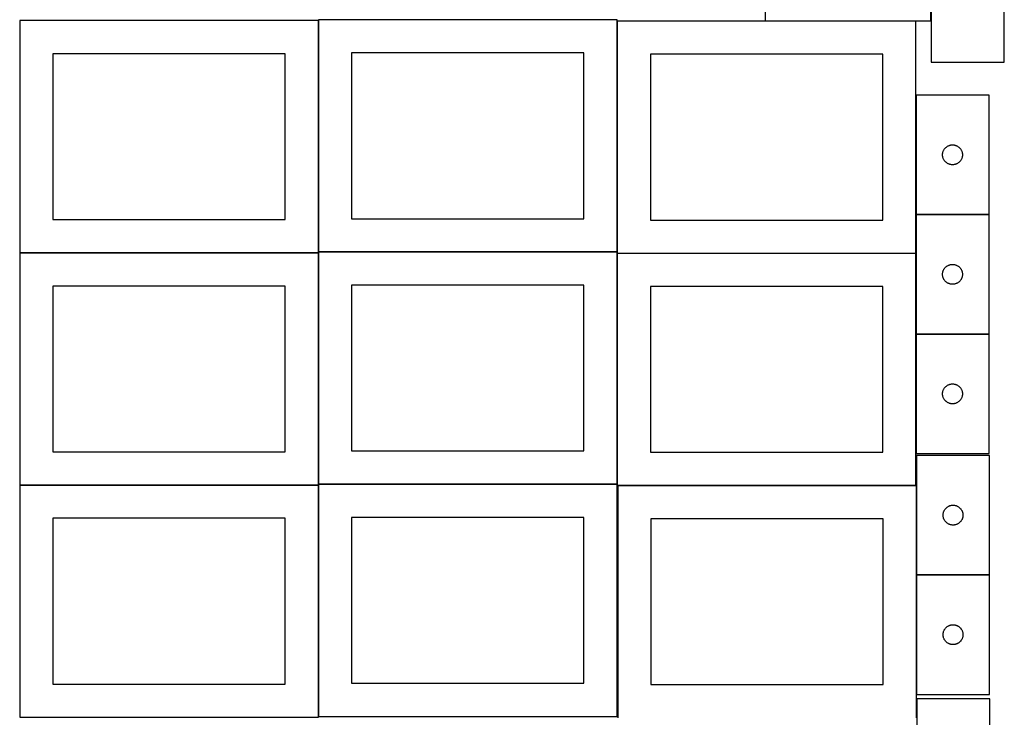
# Model space of a CAD drawing. Header units: millimetres. Extents: x 7 to 1491, y 7 to 2993.
# Tile 2 of 11: x 8 to 1491, y 1061 to 2113. Entities that reach past the tile are written whole.
import ezdxf

# ---------------------------------------------------------------- set-up
doc = ezdxf.new("R2010")
doc.units = ezdxf.units.MM
doc.layers.add('COMMON', color=5, linetype='CONTINUOUS', true_color=0x0000ff)
doc.layers.add('CUT', color=7, linetype='CONTINUOUS', true_color=0x000000)

msp = doc.modelspace()

# ---------------------------------------------------------------- linework, layer by layer
at = {"layer": 'COMMON'}
for p, q in [((457.949575, 2111.499046), (457.949575, 1762.823825)), ((908.149576, 2110.769181), (908.149576, 1762.823825)), ((1358.249577, 2110.869182), (1131.00427, 2110.869182)), ((1358.349577, 1999.122965), (1358.349577, 1819.122965)), ((1358.349577, 1818.922964), (1358.349577, 1760.769181)), ((1468.449578, 1819.022965), (1358.449578, 1819.022965)), ((7.849575, 1761.399045), (457.849575, 1761.399045)), ((457.949575, 1761.299045), (457.949575, 1412.623824)), ((458.049576, 1762.723824), (908.049576, 1762.723824)), ((908.149576, 1760.56918), (908.149576, 1412.623824)), ((908.249577, 1760.66918), (1358.249577, 1760.66918)), ((1358.349577, 1760.56918), (1358.349577, 1638.922964)), ((1358.349577, 1638.722963), (1358.349577, 1458.722963)), ((1358.449578, 1638.822963), (1468.449578, 1638.822963)), ((457.849575, 1411.199045), (7.849575, 1411.199045)), ((457.949576, 1062.423823), (457.949576, 1411.099044)), ((458.049576, 1412.523823), (908.049576, 1412.523823)), ((909.014593, 1410.469179), (1358.249577, 1410.469179)), ((1359.114593, 1410.369179), (1359.114593, 1275.873404)), ((1359.114593, 1275.673403), (1359.114593, 1095.673403)), ((1359.214594, 1275.773403), (1469.214594, 1275.773403))]:
    msp.add_line(p, q, dxfattribs=at)
at = {"layer": 'CUT'}
for p, q in [((1381.00427, 2110.969182), (1381.00427, 2410.969182)), ((1381.488001, 2228.594491), (1381.488001, 2048.594491)), ((1491.488001, 2048.594491), (1491.488001, 2228.594491)), ((1131.00427, 2210.969182), (1131.00427, 2110.969182)), ((457.849575, 2111.499046), (7.849575, 2111.499046)), ((7.849575, 2111.499046), (7.849575, 1761.499046)), ((457.849575, 1761.499046), (457.849575, 2111.499046)), ((908.049576, 2112.823825), (458.049576, 2112.823825)), ((458.049576, 2112.823825), (458.049576, 1762.823825)), ((908.049576, 1762.823825), (908.049576, 2112.823825)), ((1358.249577, 2110.769181), (908.249577, 2110.769181)), ((908.249577, 2110.769181), (908.249577, 1760.769181)), ((1131.00427, 2110.969182), (1381.00427, 2110.969182)), ((1358.249577, 1760.769181), (1358.249577, 2110.769181)), ((858.049576, 2062.823825), (508.049576, 2062.823825)), ((508.049576, 2062.823825), (508.049576, 1812.823825)), ((858.049576, 1812.823825), (858.049576, 2062.823825)), ((407.849575, 2061.499046), (57.849575, 2061.499046)), ((57.849575, 2061.499046), (57.849575, 1811.499046)), ((407.849575, 1811.499046), (407.849575, 2061.499046)), ((1308.249577, 2060.769181), (958.249577, 2060.769181)), ((958.249577, 2060.769181), (958.249577, 1810.769181)), ((1308.249577, 1810.769181), (1308.249577, 2060.769181)), ((1381.488001, 2048.594491), (1491.488001, 2048.594491)), ((1468.449578, 1999.122965), (1358.449578, 1999.122965)), ((1358.449578, 1999.122965), (1358.449578, 1819.122965)), ((1468.449578, 1819.122965), (1468.449578, 1999.122965)), ((1399.04733, 1913.31525), (1399.282239, 1914.051101)), ((1399.282239, 1914.051101), (1399.554718, 1914.773884)), ((1399.554718, 1914.773884), (1399.864044, 1915.481681)), ((1399.864044, 1915.481681), (1400.209396, 1916.172617)), ((1400.209396, 1916.172617), (1400.589858, 1916.844857)), ((1400.589858, 1916.844857), (1401.004423, 1917.496621)), ((1401.004423, 1917.496621), (1401.451989, 1918.12618)), ((1401.451989, 1918.12618), (1401.931371, 1918.731863)), ((1401.931371, 1918.731863), (1402.441297, 1919.312065)), ((1402.441297, 1919.312065), (1402.980416, 1919.865248)), ((1402.980416, 1919.865248), (1403.547296, 1920.389944)), ((1403.547296, 1920.389944), (1404.140436, 1920.884763)), ((1404.140436, 1920.884763), (1404.758261, 1921.34839)), ((1404.758261, 1921.34839), (1405.399135, 1921.779599)), ((1405.399135, 1921.779599), (1406.061357, 1922.177244)), ((1406.061357, 1922.177244), (1406.743171, 1922.540272)), ((1406.743171, 1922.540272), (1407.442769, 1922.867719)), ((1407.442769, 1922.867719), (1408.158297, 1923.158718)), ((1408.158297, 1923.158718), (1408.887855, 1923.412496)), ((1408.887855, 1923.412496), (1409.629511, 1923.628381)), ((1409.629511, 1923.628381), (1410.381297, 1923.805801)), ((1410.381297, 1923.805801), (1411.141219, 1923.944284)), ((1411.141219, 1923.944284), (1411.907263, 1924.043464)), ((1411.907263, 1924.043464), (1412.677397, 1924.103077)), ((1412.677397, 1924.103077), (1413.449578, 1924.122965)), ((1413.449578, 1924.122965), (1414.221759, 1924.103077)), ((1414.221759, 1924.103077), (1414.991893, 1924.043464)), ((1414.991893, 1924.043464), (1415.757937, 1923.944284)), ((1415.757937, 1923.944284), (1416.517859, 1923.805801)), ((1416.517859, 1923.805801), (1417.269645, 1923.628381)), ((1417.269645, 1923.628381), (1418.0113, 1923.412496)), ((1418.0113, 1923.412496), (1418.740859, 1923.158718)), ((1418.740859, 1923.158718), (1419.456386, 1922.867719)), ((1419.456386, 1922.867719), (1420.155985, 1922.540272)), ((1420.155985, 1922.540272), (1420.837799, 1922.177244)), ((1420.837799, 1922.177244), (1421.500021, 1921.779599)), ((1421.500021, 1921.779599), (1422.140894, 1921.34839)), ((1422.140894, 1921.34839), (1422.75872, 1920.884763)), ((1422.75872, 1920.884763), (1423.35186, 1920.389944)), ((1423.35186, 1920.389944), (1423.91874, 1919.865248)), ((1423.91874, 1919.865248), (1424.457858, 1919.312065)), ((1424.457858, 1919.312065), (1424.967785, 1918.731863)), ((1424.967785, 1918.731863), (1425.447167, 1918.12618)), ((1425.447167, 1918.12618), (1425.894733, 1917.496621)), ((1425.894733, 1917.496621), (1426.309297, 1916.844857)), ((1426.309297, 1916.844857), (1426.68976, 1916.172617)), ((1426.68976, 1916.172617), (1427.035112, 1915.481681)), ((1427.035112, 1915.481681), (1427.344437, 1914.773884)), ((1427.344437, 1914.773884), (1427.616916, 1914.051101)), ((1427.616916, 1914.051101), (1427.851826, 1913.31525)), ((1398.454551, 1909.509184), (1398.494315, 1910.280597)), ((1398.454551, 1908.736747), (1398.454551, 1909.509184)), ((1398.494315, 1907.965333), (1398.454551, 1908.736747)), ((1398.494315, 1910.280597), (1398.573738, 1911.048941)), ((1398.573738, 1907.19699), (1398.494315, 1907.965333)), ((1398.573738, 1911.048941), (1398.692609, 1911.812177)), ((1398.692609, 1906.433754), (1398.573738, 1907.19699)), ((1398.692609, 1911.812177), (1398.850612, 1912.568282)), ((1398.850612, 1905.677649), (1398.692609, 1906.433754)), ((1398.850612, 1912.568282), (1399.04733, 1913.31525)), ((1399.04733, 1904.930681), (1398.850612, 1905.677649)), ((1399.282239, 1904.19483), (1399.04733, 1904.930681)), ((1399.554718, 1903.472047), (1399.282239, 1904.19483)), ((1399.864044, 1902.76425), (1399.554718, 1903.472047)), ((1400.209396, 1902.073314), (1399.864044, 1902.76425)), ((1400.589858, 1901.401073), (1400.209396, 1902.073314)), ((1401.004423, 1900.74931), (1400.589858, 1901.401073)), ((1401.451989, 1900.119751), (1401.004423, 1900.74931)), ((1401.931371, 1899.514068), (1401.451989, 1900.119751)), ((1402.441297, 1898.933865), (1401.931371, 1899.514068)), ((1424.967785, 1899.514068), (1424.457858, 1898.933865)), ((1425.447167, 1900.119751), (1424.967785, 1899.514068)), ((1425.894733, 1900.74931), (1425.447167, 1900.119751)), ((1426.309297, 1901.401073), (1425.894733, 1900.74931)), ((1426.68976, 1902.073314), (1426.309297, 1901.401073)), ((1427.035112, 1902.76425), (1426.68976, 1902.073314)), ((1427.344437, 1903.472047), (1427.035112, 1902.76425)), ((1427.616916, 1904.19483), (1427.344437, 1903.472047)), ((1427.851826, 1904.930681), (1427.616916, 1904.19483)), ((1427.851826, 1913.31525), (1428.048544, 1912.568282)), ((1428.048544, 1905.677649), (1427.851826, 1904.930681)), ((1428.048544, 1912.568282), (1428.206547, 1911.812177)), ((1428.206547, 1906.433754), (1428.048544, 1905.677649)), ((1428.206547, 1911.812177), (1428.325418, 1911.048941)), ((1428.325418, 1907.19699), (1428.206547, 1906.433754)), ((1428.325418, 1911.048941), (1428.404841, 1910.280597)), ((1428.404841, 1907.965333), (1428.325418, 1907.19699)), ((1428.404841, 1910.280597), (1428.444605, 1909.509184)), ((1428.444605, 1908.736747), (1428.404841, 1907.965333)), ((1428.444605, 1909.509184), (1428.444605, 1908.736747)), ((1402.980416, 1898.380683), (1402.441297, 1898.933865)), ((1403.547296, 1897.855986), (1402.980416, 1898.380683)), ((1404.140436, 1897.361168), (1403.547296, 1897.855986)), ((1404.758261, 1896.89754), (1404.140436, 1897.361168)), ((1405.399135, 1896.466332), (1404.758261, 1896.89754)), ((1406.061357, 1896.068687), (1405.399135, 1896.466332)), ((1406.743171, 1895.705659), (1406.061357, 1896.068687)), ((1407.442769, 1895.378212), (1406.743171, 1895.705659)), ((1408.158297, 1895.087213), (1407.442769, 1895.378212)), ((1408.887855, 1894.833435), (1408.158297, 1895.087213)), ((1409.629511, 1894.61755), (1408.887855, 1894.833435)), ((1410.381297, 1894.44013), (1409.629511, 1894.61755)), ((1411.141219, 1894.301647), (1410.381297, 1894.44013)), ((1411.907263, 1894.202467), (1411.141219, 1894.301647)), ((1412.677397, 1894.142854), (1411.907263, 1894.202467)), ((1413.449578, 1894.122965), (1412.677397, 1894.142854)), ((1414.221759, 1894.142854), (1413.449578, 1894.122965)), ((1414.991893, 1894.202467), (1414.221759, 1894.142854)), ((1415.757937, 1894.301647), (1414.991893, 1894.202467)), ((1416.517859, 1894.44013), (1415.757937, 1894.301647)), ((1417.269645, 1894.61755), (1416.517859, 1894.44013)), ((1418.0113, 1894.833435), (1417.269645, 1894.61755)), ((1418.740859, 1895.087213), (1418.0113, 1894.833435)), ((1419.456386, 1895.378212), (1418.740859, 1895.087213)), ((1420.155985, 1895.705659), (1419.456386, 1895.378212)), ((1420.837799, 1896.068687), (1420.155985, 1895.705659)), ((1421.500021, 1896.466332), (1420.837799, 1896.068687)), ((1422.140894, 1896.89754), (1421.500021, 1896.466332)), ((1422.75872, 1897.361168), (1422.140894, 1896.89754)), ((1423.35186, 1897.855986), (1422.75872, 1897.361168)), ((1423.91874, 1898.380683), (1423.35186, 1897.855986)), ((1424.457858, 1898.933865), (1423.91874, 1898.380683)), ((57.849575, 1811.499046), (407.849575, 1811.499046)), ((508.049576, 1812.823825), (858.049576, 1812.823825)), ((958.249577, 1810.769181), (1308.249577, 1810.769181)), ((1358.449578, 1819.122965), (1468.449578, 1819.122965)), ((1468.449578, 1818.922964), (1358.449578, 1818.922964)), ((1358.449578, 1818.922964), (1358.449578, 1638.922964)), ((1468.449578, 1638.922964), (1468.449578, 1818.922964)), ((7.849575, 1761.499046), (457.849575, 1761.499046)), ((457.849575, 1761.299045), (7.849575, 1761.299045)), ((7.849575, 1761.299045), (7.849575, 1411.299045)), ((457.849575, 1411.299045), (457.849575, 1761.299045)), ((458.049576, 1762.823825), (908.049576, 1762.823825)), ((908.049576, 1762.623824), (458.049576, 1762.623824)), ((458.049576, 1762.623824), (458.049576, 1412.623824)), ((908.049576, 1412.623824), (908.049576, 1762.623824)), ((908.249577, 1760.769181), (1358.249577, 1760.769181)), ((1358.249577, 1760.56918), (908.249577, 1760.56918)), ((908.249577, 1760.56918), (908.249577, 1410.56918)), ((1358.249577, 1410.56918), (1358.249577, 1760.56918)), ((1399.864044, 1735.28168), (1400.209396, 1735.972616)), ((1400.209396, 1735.972616), (1400.589858, 1736.644856)), ((1400.589858, 1736.644856), (1401.004423, 1737.29662)), ((1401.004423, 1737.29662), (1401.451989, 1737.926179)), ((1401.451989, 1737.926179), (1401.931371, 1738.531862)), ((1401.931371, 1738.531862), (1402.441297, 1739.112064)), ((1402.441297, 1739.112064), (1402.980416, 1739.665247)), ((1402.980416, 1739.665247), (1403.547296, 1740.189943)), ((1403.547296, 1740.189943), (1404.140436, 1740.684762)), ((1404.140436, 1740.684762), (1404.758261, 1741.148389)), ((1404.758261, 1741.148389), (1405.399135, 1741.579598)), ((1405.399135, 1741.579598), (1406.061357, 1741.977243)), ((1406.061357, 1741.977243), (1406.743171, 1742.340271)), ((1406.743171, 1742.340271), (1407.442769, 1742.667718)), ((1407.442769, 1742.667718), (1408.158297, 1742.958717)), ((1408.158297, 1742.958717), (1408.887855, 1743.212495)), ((1408.887855, 1743.212495), (1409.629511, 1743.42838)), ((1409.629511, 1743.42838), (1410.381297, 1743.6058)), ((1410.381297, 1743.6058), (1411.141219, 1743.744283)), ((1411.141219, 1743.744283), (1411.907263, 1743.843463)), ((1411.907263, 1743.843463), (1412.677397, 1743.903076)), ((1412.677397, 1743.903076), (1413.449578, 1743.922964)), ((1413.449578, 1743.922964), (1414.221759, 1743.903076)), ((1414.221759, 1743.903076), (1414.991893, 1743.843463)), ((1414.991893, 1743.843463), (1415.757937, 1743.744283)), ((1415.757937, 1743.744283), (1416.517859, 1743.6058)), ((1416.517859, 1743.6058), (1417.269645, 1743.42838)), ((1417.269645, 1743.42838), (1418.0113, 1743.212495)), ((1418.0113, 1743.212495), (1418.740859, 1742.958717)), ((1418.740859, 1742.958717), (1419.456386, 1742.667718)), ((1419.456386, 1742.667718), (1420.155985, 1742.340271)), ((1420.155985, 1742.340271), (1420.837799, 1741.977243)), ((1420.837799, 1741.977243), (1421.500021, 1741.579598)), ((1421.500021, 1741.579598), (1422.140894, 1741.148389)), ((1422.140894, 1741.148389), (1422.75872, 1740.684762)), ((1422.75872, 1740.684762), (1423.35186, 1740.189943)), ((1423.35186, 1740.189943), (1423.91874, 1739.665247)), ((1423.91874, 1739.665247), (1424.457858, 1739.112064)), ((1424.457858, 1739.112064), (1424.967785, 1738.531862)), ((1424.967785, 1738.531862), (1425.447167, 1737.926179)), ((1425.447167, 1737.926179), (1425.894733, 1737.29662)), ((1425.894733, 1737.29662), (1426.309297, 1736.644856)), ((1426.309297, 1736.644856), (1426.68976, 1735.972616)), ((1426.68976, 1735.972616), (1427.035112, 1735.28168)), ((1398.454551, 1729.309183), (1398.494315, 1730.080596)), ((1398.454551, 1728.536746), (1398.454551, 1729.309183)), ((1398.494315, 1727.765332), (1398.454551, 1728.536746)), ((1398.494315, 1730.080596), (1398.573738, 1730.84894)), ((1398.573738, 1726.996989), (1398.494315, 1727.765332)), ((1398.573738, 1730.84894), (1398.692609, 1731.612176)), ((1398.692609, 1726.233753), (1398.573738, 1726.996989)), ((1398.692609, 1731.612176), (1398.850612, 1732.368281)), ((1398.850612, 1725.477648), (1398.692609, 1726.233753)), ((1398.850612, 1732.368281), (1399.04733, 1733.115249)), ((1399.04733, 1724.73068), (1398.850612, 1725.477648)), ((1399.04733, 1733.115249), (1399.282239, 1733.8511)), ((1399.282239, 1723.994829), (1399.04733, 1724.73068)), ((1399.282239, 1733.8511), (1399.554718, 1734.573883)), ((1399.554718, 1723.272046), (1399.282239, 1723.994829)), ((1399.554718, 1734.573883), (1399.864044, 1735.28168)), ((1399.864044, 1722.564249), (1399.554718, 1723.272046)), ((1400.209396, 1721.873313), (1399.864044, 1722.564249)), ((1400.589858, 1721.201072), (1400.209396, 1721.873313)), ((1401.004423, 1720.549309), (1400.589858, 1721.201072)), ((1426.309297, 1721.201072), (1425.894733, 1720.549309)), ((1426.68976, 1721.873313), (1426.309297, 1721.201072)), ((1427.035112, 1722.564249), (1426.68976, 1721.873313)), ((1427.035112, 1735.28168), (1427.344437, 1734.573883)), ((1427.344437, 1723.272046), (1427.035112, 1722.564249)), ((1427.344437, 1734.573883), (1427.616916, 1733.8511)), ((1427.616916, 1723.994829), (1427.344437, 1723.272046)), ((1427.616916, 1733.8511), (1427.851826, 1733.115249)), ((1427.851826, 1724.73068), (1427.616916, 1723.994829)), ((1427.851826, 1733.115249), (1428.048544, 1732.368281)), ((1428.048544, 1725.477648), (1427.851826, 1724.73068)), ((1428.048544, 1732.368281), (1428.206547, 1731.612176)), ((1428.206547, 1726.233753), (1428.048544, 1725.477648)), ((1428.206547, 1731.612176), (1428.325418, 1730.84894)), ((1428.325418, 1726.996989), (1428.206547, 1726.233753)), ((1428.325418, 1730.84894), (1428.404841, 1730.080596)), ((1428.404841, 1727.765332), (1428.325418, 1726.996989)), ((1428.404841, 1730.080596), (1428.444605, 1729.309183)), ((1428.444605, 1728.536746), (1428.404841, 1727.765332)), ((1428.444605, 1729.309183), (1428.444605, 1728.536746)), ((407.849575, 1711.299045), (57.849575, 1711.299045)), ((57.849575, 1711.299045), (57.849575, 1461.299045)), ((407.849575, 1461.299045), (407.849575, 1711.299045)), ((858.049576, 1712.623824), (508.049576, 1712.623824)), ((508.049576, 1712.623824), (508.049576, 1462.623824)), ((858.049576, 1462.623824), (858.049576, 1712.623824)), ((1308.249577, 1710.56918), (958.249577, 1710.56918)), ((958.249577, 1710.56918), (958.249577, 1460.56918)), ((1308.249577, 1460.56918), (1308.249577, 1710.56918)), ((1401.451989, 1719.91975), (1401.004423, 1720.549309)), ((1401.931371, 1719.314067), (1401.451989, 1719.91975)), ((1402.441297, 1718.733864), (1401.931371, 1719.314067)), ((1402.980416, 1718.180682), (1402.441297, 1718.733864)), ((1403.547296, 1717.655985), (1402.980416, 1718.180682)), ((1404.140436, 1717.161167), (1403.547296, 1717.655985)), ((1404.758261, 1716.697539), (1404.140436, 1717.161167)), ((1405.399135, 1716.266331), (1404.758261, 1716.697539)), ((1406.061357, 1715.868686), (1405.399135, 1716.266331)), ((1406.743171, 1715.505658), (1406.061357, 1715.868686)), ((1407.442769, 1715.178211), (1406.743171, 1715.505658)), ((1408.158297, 1714.887212), (1407.442769, 1715.178211)), ((1408.887855, 1714.633434), (1408.158297, 1714.887212)), ((1409.629511, 1714.417549), (1408.887855, 1714.633434)), ((1410.381297, 1714.240129), (1409.629511, 1714.417549)), ((1411.141219, 1714.101646), (1410.381297, 1714.240129)), ((1411.907263, 1714.002466), (1411.141219, 1714.101646)), ((1412.677397, 1713.942853), (1411.907263, 1714.002466)), ((1413.449578, 1713.922964), (1412.677397, 1713.942853)), ((1414.221759, 1713.942853), (1413.449578, 1713.922964)), ((1414.991893, 1714.002466), (1414.221759, 1713.942853)), ((1415.757937, 1714.101646), (1414.991893, 1714.002466)), ((1416.517859, 1714.240129), (1415.757937, 1714.101646)), ((1417.269645, 1714.417549), (1416.517859, 1714.240129)), ((1418.0113, 1714.633434), (1417.269645, 1714.417549)), ((1418.740859, 1714.887212), (1418.0113, 1714.633434)), ((1419.456386, 1715.178211), (1418.740859, 1714.887212)), ((1420.155985, 1715.505658), (1419.456386, 1715.178211)), ((1420.837799, 1715.868686), (1420.155985, 1715.505658)), ((1421.500021, 1716.266331), (1420.837799, 1715.868686)), ((1422.140894, 1716.697539), (1421.500021, 1716.266331)), ((1422.75872, 1717.161167), (1422.140894, 1716.697539)), ((1423.35186, 1717.655985), (1422.75872, 1717.161167)), ((1423.91874, 1718.180682), (1423.35186, 1717.655985)), ((1424.457858, 1718.733864), (1423.91874, 1718.180682)), ((1424.967785, 1719.314067), (1424.457858, 1718.733864)), ((1425.447167, 1719.91975), (1424.967785, 1719.314067)), ((1425.894733, 1720.549309), (1425.447167, 1719.91975)), ((1358.449578, 1638.922964), (1468.449578, 1638.922964)), ((1468.449578, 1638.722963), (1358.449578, 1638.722963)), ((1358.449578, 1638.722963), (1358.449578, 1458.722963)), ((1468.449578, 1458.722963), (1468.449578, 1638.722963)), ((1401.451989, 1557.726178), (1401.931371, 1558.331861)), ((1401.931371, 1558.331861), (1402.441297, 1558.912063)), ((1402.441297, 1558.912063), (1402.980416, 1559.465246)), ((1402.980416, 1559.465246), (1403.547296, 1559.989942)), ((1403.547296, 1559.989942), (1404.140436, 1560.484761)), ((1404.140436, 1560.484761), (1404.758261, 1560.948388)), ((1404.758261, 1560.948388), (1405.399135, 1561.379597)), ((1405.399135, 1561.379597), (1406.061357, 1561.777242)), ((1406.061357, 1561.777242), (1406.743171, 1562.14027)), ((1406.743171, 1562.14027), (1407.442769, 1562.467717)), ((1407.442769, 1562.467717), (1408.158297, 1562.758716)), ((1408.158297, 1562.758716), (1408.887855, 1563.012494)), ((1408.887855, 1563.012494), (1409.629511, 1563.228379)), ((1409.629511, 1563.228379), (1410.381297, 1563.405799)), ((1410.381297, 1563.405799), (1411.141219, 1563.544282)), ((1411.141219, 1563.544282), (1411.907263, 1563.643462)), ((1411.907263, 1563.643462), (1412.677397, 1563.703075)), ((1412.677397, 1563.703075), (1413.449578, 1563.722963)), ((1413.449578, 1563.722963), (1414.221759, 1563.703075)), ((1414.221759, 1563.703075), (1414.991893, 1563.643462)), ((1414.991893, 1563.643462), (1415.757937, 1563.544282)), ((1415.757937, 1563.544282), (1416.517859, 1563.405799)), ((1416.517859, 1563.405799), (1417.269645, 1563.228379)), ((1417.269645, 1563.228379), (1418.0113, 1563.012494)), ((1418.0113, 1563.012494), (1418.740859, 1562.758716)), ((1418.740859, 1562.758716), (1419.456386, 1562.467717)), ((1419.456386, 1562.467717), (1420.155985, 1562.14027)), ((1420.155985, 1562.14027), (1420.837799, 1561.777242)), ((1420.837799, 1561.777242), (1421.500021, 1561.379597)), ((1421.500021, 1561.379597), (1422.140894, 1560.948388)), ((1422.140894, 1560.948388), (1422.75872, 1560.484761)), ((1422.75872, 1560.484761), (1423.35186, 1559.989942)), ((1423.35186, 1559.989942), (1423.91874, 1559.465246)), ((1423.91874, 1559.465246), (1424.457858, 1558.912063)), ((1424.457858, 1558.912063), (1424.967785, 1558.331861)), ((1424.967785, 1558.331861), (1425.447167, 1557.726178)), ((1398.454551, 1549.109182), (1398.494315, 1549.880595)), ((1398.454551, 1548.336745), (1398.454551, 1549.109182)), ((1398.494315, 1547.565331), (1398.454551, 1548.336745)), ((1398.494315, 1549.880595), (1398.573738, 1550.648939)), ((1398.573738, 1546.796988), (1398.494315, 1547.565331)), ((1398.573738, 1550.648939), (1398.692609, 1551.412175)), ((1398.692609, 1546.033752), (1398.573738, 1546.796988)), ((1398.692609, 1551.412175), (1398.850612, 1552.16828)), ((1398.850612, 1545.277647), (1398.692609, 1546.033752)), ((1398.850612, 1552.16828), (1399.04733, 1552.915248)), ((1399.04733, 1544.530679), (1398.850612, 1545.277647)), ((1399.04733, 1552.915248), (1399.282239, 1553.651099)), ((1399.282239, 1543.794828), (1399.04733, 1544.530679)), ((1399.282239, 1553.651099), (1399.554718, 1554.373882)), ((1399.554718, 1543.072045), (1399.282239, 1543.794828)), ((1399.554718, 1554.373882), (1399.864044, 1555.081679)), ((1399.864044, 1542.364248), (1399.554718, 1543.072045)), ((1399.864044, 1555.081679), (1400.209396, 1555.772615)), ((1400.209396, 1555.772615), (1400.589858, 1556.444855)), ((1400.589858, 1556.444855), (1401.004423, 1557.096619)), ((1401.004423, 1557.096619), (1401.451989, 1557.726178)), ((1425.447167, 1557.726178), (1425.894733, 1557.096619)), ((1425.894733, 1557.096619), (1426.309297, 1556.444855)), ((1426.309297, 1556.444855), (1426.68976, 1555.772615)), ((1426.68976, 1555.772615), (1427.035112, 1555.081679)), ((1427.035112, 1555.081679), (1427.344437, 1554.373882)), ((1427.344437, 1543.072045), (1427.035112, 1542.364248)), ((1427.344437, 1554.373882), (1427.616916, 1553.651099)), ((1427.616916, 1543.794828), (1427.344437, 1543.072045)), ((1427.616916, 1553.651099), (1427.851826, 1552.915248)), ((1427.851826, 1544.530679), (1427.616916, 1543.794828)), ((1427.851826, 1552.915248), (1428.048544, 1552.16828)), ((1428.048544, 1545.277647), (1427.851826, 1544.530679)), ((1428.048544, 1552.16828), (1428.206547, 1551.412175)), ((1428.206547, 1546.033752), (1428.048544, 1545.277647)), ((1428.206547, 1551.412175), (1428.325418, 1550.648939)), ((1428.325418, 1546.796988), (1428.206547, 1546.033752)), ((1428.325418, 1550.648939), (1428.404841, 1549.880595)), ((1428.404841, 1547.565331), (1428.325418, 1546.796988)), ((1428.404841, 1549.880595), (1428.444605, 1549.109182)), ((1428.444605, 1548.336745), (1428.404841, 1547.565331)), ((1428.444605, 1549.109182), (1428.444605, 1548.336745)), ((1400.209396, 1541.673312), (1399.864044, 1542.364248)), ((1400.589858, 1541.001071), (1400.209396, 1541.673312)), ((1401.004423, 1540.349308), (1400.589858, 1541.001071)), ((1401.451989, 1539.719749), (1401.004423, 1540.349308)), ((1401.931371, 1539.114066), (1401.451989, 1539.719749)), ((1402.441297, 1538.533863), (1401.931371, 1539.114066)), ((1402.980416, 1537.980681), (1402.441297, 1538.533863)), ((1403.547296, 1537.455984), (1402.980416, 1537.980681)), ((1404.140436, 1536.961166), (1403.547296, 1537.455984)), ((1404.758261, 1536.497538), (1404.140436, 1536.961166)), ((1405.399135, 1536.06633), (1404.758261, 1536.497538)), ((1406.061357, 1535.668685), (1405.399135, 1536.06633)), ((1406.743171, 1535.305657), (1406.061357, 1535.668685)), ((1407.442769, 1534.97821), (1406.743171, 1535.305657)), ((1408.158297, 1534.687211), (1407.442769, 1534.97821)), ((1408.887855, 1534.433433), (1408.158297, 1534.687211)), ((1409.629511, 1534.217548), (1408.887855, 1534.433433)), ((1410.381297, 1534.040128), (1409.629511, 1534.217548)), ((1411.141219, 1533.901645), (1410.381297, 1534.040128)), ((1411.907263, 1533.802465), (1411.141219, 1533.901645)), ((1412.677397, 1533.742852), (1411.907263, 1533.802465)), ((1413.449578, 1533.722963), (1412.677397, 1533.742852)), ((1414.221759, 1533.742852), (1413.449578, 1533.722963)), ((1414.991893, 1533.802465), (1414.221759, 1533.742852)), ((1415.757937, 1533.901645), (1414.991893, 1533.802465)), ((1416.517859, 1534.040128), (1415.757937, 1533.901645)), ((1417.269645, 1534.217548), (1416.517859, 1534.040128)), ((1418.0113, 1534.433433), (1417.269645, 1534.217548)), ((1418.740859, 1534.687211), (1418.0113, 1534.433433)), ((1419.456386, 1534.97821), (1418.740859, 1534.687211)), ((1420.155985, 1535.305657), (1419.456386, 1534.97821)), ((1420.837799, 1535.668685), (1420.155985, 1535.305657)), ((1421.500021, 1536.06633), (1420.837799, 1535.668685)), ((1422.140894, 1536.497538), (1421.500021, 1536.06633)), ((1422.75872, 1536.961166), (1422.140894, 1536.497538)), ((1423.35186, 1537.455984), (1422.75872, 1536.961166)), ((1423.91874, 1537.980681), (1423.35186, 1537.455984)), ((1424.457858, 1538.533863), (1423.91874, 1537.980681)), ((1424.967785, 1539.114066), (1424.457858, 1538.533863)), ((1425.447167, 1539.719749), (1424.967785, 1539.114066)), ((1425.894733, 1540.349308), (1425.447167, 1539.719749)), ((1426.309297, 1541.001071), (1425.894733, 1540.349308)), ((1426.68976, 1541.673312), (1426.309297, 1541.001071)), ((1427.035112, 1542.364248), (1426.68976, 1541.673312)), ((57.849575, 1461.299045), (407.849575, 1461.299045)), ((508.049576, 1462.623824), (858.049576, 1462.623824)), ((958.249577, 1460.56918), (1308.249577, 1460.56918)), ((1358.449578, 1458.722963), (1468.449578, 1458.722963)), ((1469.214594, 1455.873404), (1359.214594, 1455.873404)), ((1359.214594, 1455.873404), (1359.214594, 1275.873404)), ((1469.214594, 1275.873404), (1469.214594, 1455.873404)), ((7.849575, 1411.299045), (457.849575, 1411.299045)), ((457.849575, 1411.099044), (7.849575, 1411.099044)), ((7.849575, 1411.099044), (7.849575, 1061.099044)), ((457.849575, 1061.099044), (457.849575, 1411.099044)), ((458.049576, 1412.623824), (908.049576, 1412.623824)), ((908.049576, 1412.423823), (458.049576, 1412.423823)), ((458.049576, 1412.423823), (458.049576, 1062.423823)), ((908.049576, 1062.423823), (908.049576, 1412.423823)), ((908.249577, 1410.56918), (1358.249577, 1410.56918)), ((1359.014593, 1410.369179), (909.014593, 1410.369179)), ((909.014593, 1410.369179), (909.014593, 1060.369179)), ((1359.014593, 1060.369179), (1359.014593, 1410.369179)), ((1408.207785, 1379.618157), (1408.923313, 1379.909156)), ((1408.923313, 1379.909156), (1409.652872, 1380.162935)), ((1409.652872, 1380.162935), (1410.394527, 1380.37882)), ((1410.394527, 1380.37882), (1411.146313, 1380.556239)), ((1411.146313, 1380.556239), (1411.906235, 1380.694722)), ((1411.906235, 1380.694722), (1412.672279, 1380.793902)), ((1412.672279, 1380.793902), (1413.442413, 1380.853515)), ((1413.442413, 1380.853515), (1414.214594, 1380.873404)), ((1414.214594, 1380.873404), (1414.986775, 1380.853515)), ((1414.986775, 1380.853515), (1415.756909, 1380.793902)), ((1415.756909, 1380.793902), (1416.522953, 1380.694722)), ((1416.522953, 1380.694722), (1417.282875, 1380.556239)), ((1417.282875, 1380.556239), (1418.034661, 1380.37882)), ((1418.034661, 1380.37882), (1418.776317, 1380.162935)), ((1418.776317, 1380.162935), (1419.505875, 1379.909156)), ((1419.505875, 1379.909156), (1420.221403, 1379.618157)), ((1399.219567, 1366.259623), (1399.259331, 1367.031036)), ((1399.219567, 1365.487185), (1399.219567, 1366.259623)), ((1399.259331, 1364.715772), (1399.219567, 1365.487185)), ((1399.259331, 1367.031036), (1399.338754, 1367.799379)), ((1399.338754, 1367.799379), (1399.457625, 1368.562615)), ((1399.457625, 1368.562615), (1399.615628, 1369.31872)), ((1399.615628, 1369.31872), (1399.812346, 1370.065688)), ((1399.812346, 1370.065688), (1400.047256, 1370.80154)), ((1400.047256, 1370.80154), (1400.319735, 1371.524322)), ((1400.319735, 1371.524322), (1400.62906, 1372.23212)), ((1400.62906, 1372.23212), (1400.974412, 1372.923055)), ((1400.974412, 1372.923055), (1401.354875, 1373.595296)), ((1401.354875, 1373.595296), (1401.769439, 1374.24706)), ((1401.769439, 1374.24706), (1402.217005, 1374.876618)), ((1402.217005, 1374.876618), (1402.696387, 1375.482302)), ((1402.696387, 1375.482302), (1403.206314, 1376.062504)), ((1403.206314, 1376.062504), (1403.745432, 1376.615687)), ((1403.745432, 1376.615687), (1404.312312, 1377.140383)), ((1404.312312, 1377.140383), (1404.905452, 1377.635201)), ((1404.905452, 1377.635201), (1405.523278, 1378.098829)), ((1405.523278, 1378.098829), (1406.164151, 1378.530037)), ((1406.164151, 1378.530037), (1406.826373, 1378.927682)), ((1406.826373, 1378.927682), (1407.508187, 1379.29071)), ((1407.508187, 1379.29071), (1408.207785, 1379.618157)), ((1420.221403, 1379.618157), (1420.921001, 1379.29071)), ((1420.921001, 1379.29071), (1421.602815, 1378.927682)), ((1421.602815, 1378.927682), (1422.265037, 1378.530037)), ((1422.265037, 1378.530037), (1422.90591, 1378.098829)), ((1422.90591, 1378.098829), (1423.523736, 1377.635201)), ((1423.523736, 1377.635201), (1424.116876, 1377.140383)), ((1424.116876, 1377.140383), (1424.683756, 1376.615687)), ((1424.683756, 1376.615687), (1425.222875, 1376.062504)), ((1425.222875, 1376.062504), (1425.732801, 1375.482302)), ((1425.732801, 1375.482302), (1426.212183, 1374.876618)), ((1426.212183, 1374.876618), (1426.659749, 1374.24706)), ((1426.659749, 1374.24706), (1427.074313, 1373.595296)), ((1427.074313, 1373.595296), (1427.454776, 1372.923055)), ((1427.454776, 1372.923055), (1427.800128, 1372.23212)), ((1427.800128, 1372.23212), (1428.109454, 1371.524322)), ((1428.109454, 1371.524322), (1428.381932, 1370.80154)), ((1428.381932, 1370.80154), (1428.616842, 1370.065688)), ((1428.616842, 1370.065688), (1428.81356, 1369.31872)), ((1428.81356, 1369.31872), (1428.971563, 1368.562615)), ((1428.971563, 1368.562615), (1429.090434, 1367.799379)), ((1429.090434, 1367.799379), (1429.169857, 1367.031036)), ((1429.169857, 1367.031036), (1429.209621, 1366.259623)), ((1429.209621, 1365.487185), (1429.169857, 1364.715772)), ((1429.209621, 1366.259623), (1429.209621, 1365.487185)), ((407.849575, 1361.099044), (57.849575, 1361.099044)), ((57.849575, 1361.099044), (57.849575, 1111.099044)), ((407.849575, 1111.099044), (407.849575, 1361.099044)), ((858.049576, 1362.423823), (508.049576, 1362.423823)), ((508.049576, 1362.423823), (508.049576, 1112.423823)), ((858.049576, 1112.423823), (858.049576, 1362.423823)), ((1309.014593, 1360.369179), (959.014593, 1360.369179)), ((959.014593, 1360.369179), (959.014593, 1110.369179)), ((1309.014593, 1110.369179), (1309.014593, 1360.369179)), ((1399.338754, 1363.947429), (1399.259331, 1364.715772)), ((1399.457625, 1363.184192), (1399.338754, 1363.947429)), ((1399.615628, 1362.428088), (1399.457625, 1363.184192)), ((1399.812346, 1361.681119), (1399.615628, 1362.428088)), ((1400.047256, 1360.945268), (1399.812346, 1361.681119)), ((1400.319735, 1360.222485), (1400.047256, 1360.945268)), ((1400.62906, 1359.514688), (1400.319735, 1360.222485)), ((1400.974412, 1358.823753), (1400.62906, 1359.514688)), ((1401.354875, 1358.151512), (1400.974412, 1358.823753)), ((1401.769439, 1357.499748), (1401.354875, 1358.151512)), ((1402.217005, 1356.87019), (1401.769439, 1357.499748)), ((1402.696387, 1356.264506), (1402.217005, 1356.87019)), ((1403.206314, 1355.684304), (1402.696387, 1356.264506)), ((1403.745432, 1355.131121), (1403.206314, 1355.684304)), ((1404.312312, 1354.606425), (1403.745432, 1355.131121)), ((1404.905452, 1354.111607), (1404.312312, 1354.606425)), ((1405.523278, 1353.647979), (1404.905452, 1354.111607)), ((1406.164151, 1353.21677), (1405.523278, 1353.647979)), ((1406.826373, 1352.819125), (1406.164151, 1353.21677)), ((1407.508187, 1352.456098), (1406.826373, 1352.819125)), ((1408.207785, 1352.12865), (1407.508187, 1352.456098)), ((1408.923313, 1351.837652), (1408.207785, 1352.12865)), ((1409.652872, 1351.583873), (1408.923313, 1351.837652)), ((1410.394527, 1351.367988), (1409.652872, 1351.583873)), ((1411.146313, 1351.190569), (1410.394527, 1351.367988)), ((1411.906235, 1351.052085), (1411.146313, 1351.190569)), ((1412.672279, 1350.952906), (1411.906235, 1351.052085)), ((1413.442413, 1350.893293), (1412.672279, 1350.952906)), ((1414.214594, 1350.873404), (1413.442413, 1350.893293)), ((1414.986775, 1350.893293), (1414.214594, 1350.873404)), ((1415.756909, 1350.952906), (1414.986775, 1350.893293)), ((1416.522953, 1351.052085), (1415.756909, 1350.952906)), ((1417.282875, 1351.190569), (1416.522953, 1351.052085)), ((1418.034661, 1351.367988), (1417.282875, 1351.190569)), ((1418.776317, 1351.583873), (1418.034661, 1351.367988)), ((1419.505875, 1351.837652), (1418.776317, 1351.583873)), ((1420.221403, 1352.12865), (1419.505875, 1351.837652)), ((1420.921001, 1352.456098), (1420.221403, 1352.12865)), ((1421.602815, 1352.819125), (1420.921001, 1352.456098)), ((1422.265037, 1353.21677), (1421.602815, 1352.819125)), ((1422.90591, 1353.647979), (1422.265037, 1353.21677)), ((1423.523736, 1354.111607), (1422.90591, 1353.647979)), ((1424.116876, 1354.606425), (1423.523736, 1354.111607)), ((1424.683756, 1355.131121), (1424.116876, 1354.606425)), ((1425.222875, 1355.684304), (1424.683756, 1355.131121)), ((1425.732801, 1356.264506), (1425.222875, 1355.684304)), ((1426.212183, 1356.87019), (1425.732801, 1356.264506)), ((1426.659749, 1357.499748), (1426.212183, 1356.87019)), ((1427.074313, 1358.151512), (1426.659749, 1357.499748)), ((1427.454776, 1358.823753), (1427.074313, 1358.151512)), ((1427.800128, 1359.514688), (1427.454776, 1358.823753)), ((1428.109454, 1360.222485), (1427.800128, 1359.514688)), ((1428.381932, 1360.945268), (1428.109454, 1360.222485)), ((1428.616842, 1361.681119), (1428.381932, 1360.945268)), ((1428.81356, 1362.428088), (1428.616842, 1361.681119)), ((1428.971563, 1363.184192), (1428.81356, 1362.428088)), ((1429.090434, 1363.947429), (1428.971563, 1363.184192)), ((1429.169857, 1364.715772), (1429.090434, 1363.947429)), ((1359.214594, 1275.873404), (1469.214594, 1275.873404)), ((1469.214594, 1275.673403), (1359.214594, 1275.673403)), ((1359.214594, 1275.673403), (1359.214594, 1095.673403)), ((1469.214594, 1095.673403), (1469.214594, 1275.673403)), ((1399.259331, 1186.831035), (1399.338754, 1187.599378)), ((1399.338754, 1187.599378), (1399.457625, 1188.362614)), ((1399.457625, 1188.362614), (1399.615628, 1189.118719)), ((1399.615628, 1189.118719), (1399.812346, 1189.865687)), ((1399.812346, 1189.865687), (1400.047256, 1190.601539)), ((1400.047256, 1190.601539), (1400.319735, 1191.324321)), ((1400.319735, 1191.324321), (1400.62906, 1192.032119)), ((1400.62906, 1192.032119), (1400.974412, 1192.723054)), ((1400.974412, 1192.723054), (1401.354875, 1193.395295)), ((1401.354875, 1193.395295), (1401.769439, 1194.047059)), ((1401.769439, 1194.047059), (1402.217005, 1194.676617)), ((1402.217005, 1194.676617), (1402.696387, 1195.282301)), ((1402.696387, 1195.282301), (1403.206314, 1195.862503)), ((1403.206314, 1195.862503), (1403.745432, 1196.415686)), ((1403.745432, 1196.415686), (1404.312312, 1196.940382)), ((1404.312312, 1196.940382), (1404.905452, 1197.4352)), ((1404.905452, 1197.4352), (1405.523278, 1197.898828)), ((1405.523278, 1197.898828), (1406.164151, 1198.330036)), ((1406.164151, 1198.330036), (1406.826373, 1198.727681)), ((1406.826373, 1198.727681), (1407.508187, 1199.090709)), ((1407.508187, 1199.090709), (1408.207785, 1199.418156)), ((1408.207785, 1199.418156), (1408.923313, 1199.709155)), ((1408.923313, 1199.709155), (1409.652872, 1199.962934)), ((1409.652872, 1199.962934), (1410.394527, 1200.178819)), ((1410.394527, 1200.178819), (1411.146313, 1200.356238)), ((1411.146313, 1200.356238), (1411.906235, 1200.494721)), ((1411.906235, 1200.494721), (1412.672279, 1200.593901)), ((1412.672279, 1200.593901), (1413.442413, 1200.653514)), ((1413.442413, 1200.653514), (1414.214594, 1200.673403)), ((1414.214594, 1200.673403), (1414.986775, 1200.653514)), ((1414.986775, 1200.653514), (1415.756909, 1200.593901)), ((1415.756909, 1200.593901), (1416.522953, 1200.494721)), ((1416.522953, 1200.494721), (1417.282875, 1200.356238)), ((1417.282875, 1200.356238), (1418.034661, 1200.178819)), ((1418.034661, 1200.178819), (1418.776317, 1199.962934)), ((1418.776317, 1199.962934), (1419.505875, 1199.709155)), ((1419.505875, 1199.709155), (1420.221403, 1199.418156)), ((1420.221403, 1199.418156), (1420.921001, 1199.090709)), ((1420.921001, 1199.090709), (1421.602815, 1198.727681)), ((1421.602815, 1198.727681), (1422.265037, 1198.330036)), ((1422.265037, 1198.330036), (1422.90591, 1197.898828)), ((1422.90591, 1197.898828), (1423.523736, 1197.4352)), ((1423.523736, 1197.4352), (1424.116876, 1196.940382)), ((1424.116876, 1196.940382), (1424.683756, 1196.415686)), ((1424.683756, 1196.415686), (1425.222875, 1195.862503)), ((1425.222875, 1195.862503), (1425.732801, 1195.282301)), ((1425.732801, 1195.282301), (1426.212183, 1194.676617)), ((1426.212183, 1194.676617), (1426.659749, 1194.047059)), ((1426.659749, 1194.047059), (1427.074313, 1193.395295)), ((1427.074313, 1193.395295), (1427.454776, 1192.723054)), ((1427.454776, 1192.723054), (1427.800128, 1192.032119)), ((1427.800128, 1192.032119), (1428.109454, 1191.324321)), ((1428.109454, 1191.324321), (1428.381932, 1190.601539)), ((1428.381932, 1190.601539), (1428.616842, 1189.865687)), ((1428.616842, 1189.865687), (1428.81356, 1189.118719)), ((1428.81356, 1189.118719), (1428.971563, 1188.362614)), ((1428.971563, 1188.362614), (1429.090434, 1187.599378)), ((1429.090434, 1187.599378), (1429.169857, 1186.831035)), ((1399.219567, 1186.059622), (1399.259331, 1186.831035)), ((1399.219567, 1185.287184), (1399.219567, 1186.059622)), ((1399.259331, 1184.515771), (1399.219567, 1185.287184)), ((1399.338754, 1183.747428), (1399.259331, 1184.515771)), ((1399.457625, 1182.984191), (1399.338754, 1183.747428)), ((1399.615628, 1182.228087), (1399.457625, 1182.984191)), ((1399.812346, 1181.481118), (1399.615628, 1182.228087)), ((1400.047256, 1180.745267), (1399.812346, 1181.481118)), ((1400.319735, 1180.022484), (1400.047256, 1180.745267)), ((1400.62906, 1179.314687), (1400.319735, 1180.022484)), ((1400.974412, 1178.623752), (1400.62906, 1179.314687)), ((1401.354875, 1177.951511), (1400.974412, 1178.623752)), ((1401.769439, 1177.299747), (1401.354875, 1177.951511)), ((1402.217005, 1176.670189), (1401.769439, 1177.299747)), ((1402.696387, 1176.064505), (1402.217005, 1176.670189)), ((1403.206314, 1175.484303), (1402.696387, 1176.064505)), ((1403.745432, 1174.93112), (1403.206314, 1175.484303)), ((1404.312312, 1174.406424), (1403.745432, 1174.93112)), ((1404.905452, 1173.911606), (1404.312312, 1174.406424)), ((1405.523278, 1173.447978), (1404.905452, 1173.911606)), ((1406.164151, 1173.016769), (1405.523278, 1173.447978)), ((1406.826373, 1172.619124), (1406.164151, 1173.016769)), ((1407.508187, 1172.256097), (1406.826373, 1172.619124)), ((1408.207785, 1171.928649), (1407.508187, 1172.256097)), ((1420.921001, 1172.256097), (1420.221403, 1171.928649)), ((1421.602815, 1172.619124), (1420.921001, 1172.256097)), ((1422.265037, 1173.016769), (1421.602815, 1172.619124)), ((1422.90591, 1173.447978), (1422.265037, 1173.016769)), ((1423.523736, 1173.911606), (1422.90591, 1173.447978)), ((1424.116876, 1174.406424), (1423.523736, 1173.911606)), ((1424.683756, 1174.93112), (1424.116876, 1174.406424)), ((1425.222875, 1175.484303), (1424.683756, 1174.93112)), ((1425.732801, 1176.064505), (1425.222875, 1175.484303)), ((1426.212183, 1176.670189), (1425.732801, 1176.064505)), ((1426.659749, 1177.299747), (1426.212183, 1176.670189)), ((1427.074313, 1177.951511), (1426.659749, 1177.299747)), ((1427.454776, 1178.623752), (1427.074313, 1177.951511)), ((1427.800128, 1179.314687), (1427.454776, 1178.623752)), ((1428.109454, 1180.022484), (1427.800128, 1179.314687)), ((1428.381932, 1180.745267), (1428.109454, 1180.022484)), ((1428.616842, 1181.481118), (1428.381932, 1180.745267)), ((1428.81356, 1182.228087), (1428.616842, 1181.481118)), ((1428.971563, 1182.984191), (1428.81356, 1182.228087)), ((1429.090434, 1183.747428), (1428.971563, 1182.984191)), ((1429.169857, 1184.515771), (1429.090434, 1183.747428)), ((1429.169857, 1186.831035), (1429.209621, 1186.059622)), ((1429.209621, 1185.287184), (1429.169857, 1184.515771)), ((1429.209621, 1186.059622), (1429.209621, 1185.287184)), ((1408.923313, 1171.637651), (1408.207785, 1171.928649)), ((1409.652872, 1171.383872), (1408.923313, 1171.637651)), ((1410.394527, 1171.167987), (1409.652872, 1171.383872)), ((1411.146313, 1170.990568), (1410.394527, 1171.167987)), ((1411.906235, 1170.852084), (1411.146313, 1170.990568)), ((1412.672279, 1170.752905), (1411.906235, 1170.852084)), ((1413.442413, 1170.693292), (1412.672279, 1170.752905)), ((1414.214594, 1170.673403), (1413.442413, 1170.693292)), ((1414.986775, 1170.693292), (1414.214594, 1170.673403)), ((1415.756909, 1170.752905), (1414.986775, 1170.693292)), ((1416.522953, 1170.852084), (1415.756909, 1170.752905)), ((1417.282875, 1170.990568), (1416.522953, 1170.852084)), ((1418.034661, 1171.167987), (1417.282875, 1170.990568)), ((1418.776317, 1171.383872), (1418.034661, 1171.167987)), ((1419.505875, 1171.637651), (1418.776317, 1171.383872)), ((1420.221403, 1171.928649), (1419.505875, 1171.637651)), ((57.849575, 1111.099044), (407.849575, 1111.099044)), ((508.049576, 1112.423823), (858.049576, 1112.423823)), ((959.014593, 1110.369179), (1309.014593, 1110.369179)), ((1359.214594, 1095.673403), (1469.214594, 1095.673403)), ((1469.774235, 1088.849567), (1359.774235, 1088.849567)), ((1359.774235, 1088.849567), (1359.774235, 908.849567)), ((1469.774235, 908.849567), (1469.774235, 1088.849567)), ((7.849575, 1061.099044), (457.849575, 1061.099044)), ((458.049576, 1062.423823), (908.049576, 1062.423823))]:
    msp.add_line(p, q, dxfattribs=at)

doc.saveas('drawing.dxf')
